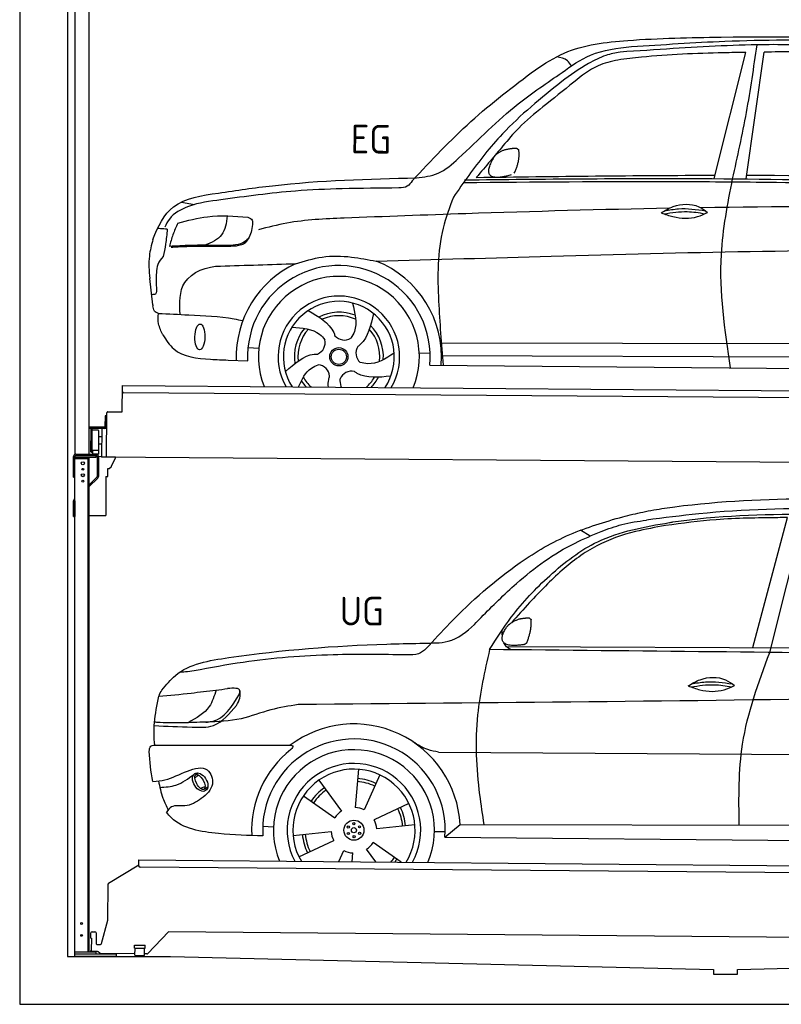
# Model space of a CAD drawing. Header units: millimetres. Extents: x -411 to 6777, y 0 to 6927.
# Tile 1 of 6: x 0 to 3183, y 0 to 4117. Entities that reach past the tile are written whole.
import ezdxf

# ---------------------------------------------------------------- set-up
doc = ezdxf.new("R2010")
doc.units = ezdxf.units.MM
for name, color, linetype, lineweight in [('AM_0', 7, 'Continuous', 50), ('car', 10, 'Continuous', 25), ('Gebäude', 7, 'Continuous', 25), ('Plattform', 7, 'Continuous', 25), ('Ständer hinten', 7, 'Continuous', 25)]:
    doc.layers.add(name, color=color, linetype=linetype, lineweight=lineweight)
doc.styles.get("Standard").update_dxf_attribs({"font": 'ISOCP.SHX'})

# ---------------------------------------------------------------- blocks, each defined once
blk = doc.blocks.new('UG Plattfrom Gl550')
at = {"layer": 'Plattform'}
for p, q in [((371.8, 506.3), (498.1, 583.5)), ((498.1, 578.8), (498.2, 597.8)), ((498.2, 597.8), (498.3, 603.8)), ((498.3, 603.8), (5435.1, 560.7)), ((5429.8, 530.7), (503, 573.7)), ((368.7, 352.3), (369.4, 502.1)), ((342.2, 253.9), (368.7, 352.3)), ((297.4, 276.5), (297.6, 298.5)), ((302.6, 303.5), (314.6, 303.4)), ((319.6, 298.3), (319.2, 255.3)), ((621.4, 302.7), (535.3, 212)), ((5347, 261.5), (621.4, 302.7)), ((297.4, 276.5), (299.7, 276.5)), ((299.7, 276.5), (299.3, 225.5)), ((324.2, 250.3), (337.3, 250.2)), ((479.6, 234.9), (479.7, 247.9)), ((479.7, 247.9), (524.7, 247.5)), ((524.6, 234.5), (524.7, 247.5)), ((296.9, 220.5), (297, 225.5)), ((325.2, 220.3), (296.9, 220.5)), ((299.3, 225.5), (297, 225.5)), ((335.5, 213.3), (328.3, 219.2)), ((481.8, 210.9), (338.6, 212.2)), ((479.6, 234.9), (524.6, 234.5)), ((481.8, 204.9), (482.1, 234.9)), ((521.8, 204.6), (522.1, 234.6)), ((531.7, 210.5), (521.8, 210.6)), ((481.8, 204.9), (521.8, 204.6))]:
    blk.add_line(p, q, dxfattribs=at)
for centre, start, end in [((503.1, 578.7), 179.5, 269.5), ((374.4, 502.1), 121.4261, 179.5), ((302.6, 298.5), 89.5, 179.5), ((314.6, 298.4), 359.5, 89.5), ((324.2, 255.3), 179.5, 269.5), ((337.4, 255.2), 269.5, 344.9258), ((325.1, 215.3), 50.8402, 89.5), ((338.6, 217.2), 230.8402, 269.5), ((531.7, 215.5), 269.5, 316.4902)]:
    blk.add_arc(centre, 5, start, end, dxfattribs=at)
blk = doc.blocks.new('Palette EG Gl550')
at = {"layer": 'Plattform'}
for p, q in [((428.6, 2477), (429.5, 2587)), ((429.5, 2587), (5467.3, 2548)), ((5462.1, 2518), (434.2, 2557)), ((362.6, 2287.5), (363.6, 2472.5)), ((368.6, 2477.5), (428.6, 2477)), ((356.5, 2460.3), (356.1, 2414.3)), ((363.5, 2460.2), (356.5, 2460.3)), ((358.1, 2413.3), (358.5, 2460.3)), ((354.1, 2412.3), (292.8, 2412.8)), ((293.1, 2412.8), (293.1, 2407.8)), ((293.1, 2410.8), (355.1, 2410.3)), ((355.1, 2407.3), (293.1, 2407.8)), ((297.3, 2310.5), (298, 2404.5)), ((302, 2404.5), (301.3, 2310.5)), ((330, 2399.4), (329.3, 2315.2)), ((342.6, 2407.4), (341.7, 2287.7)), ((355.1, 2407.3), (355.1, 2410.3)), ((363.1, 2413.2), (358.1, 2413.3)), ((358.2, 2413.3), (363.1, 2413.2)), ((342.3, 2371.9), (329.8, 2372.3)), ((328.9, 2315), (303.9, 2315)), ((303.9, 2315), (303.9, 2300)), ((328.9, 2315), (303.9, 2315)), ((303.9, 2315), (303.9, 2300)), ((328.9, 2315), (328.9, 2300)), ((328.9, 2315), (328.9, 2300)), ((342.1, 2341.7), (329.5, 2341.8)), ((303.9, 2300), (328.9, 2300)), ((328.9, 2300), (303.9, 2300)), ((5465, 2248), (341.7, 2287.7))]:
    blk.add_line(p, q, dxfattribs=at)
for centre, radius, start, end in [((434.3, 2562), 5, 179.556, 269.556), ((368.6, 2472.5), 5, 89.556, 179.556), ((300, 2404.5), 2, 359.3444, 179.3444), ((302.4, 2400.4), 0.4, 179.3444, 271.7264), ((313.4, 2073.4), 326.8, 87.1681, 91.938), ((329.6, 2399.4), 0.4, 359.3444, 86.9565), ((354.1, 2414.3), 2.01, 269.7445, 359.3674), ((355.1, 2413.3), 3, 269.7663, 359.5554), ((355.1, 2413.3), 6, 269.556, 359.556), ((355.1, 2413.3), 6, 269.5566, 359.5553), ((299.3, 2310.5), 2, 179.3444, 359.3444), ((301.7, 2314.6), 0.4, 86.9623, 179.3444), ((302.7, 2323.3), 8.39, 263.3001, 278.0521), ((328.9, 2315.2), 0.4, 267.6536, 359.3444)]:
    blk.add_arc(centre, radius, start, end, dxfattribs=at)
blk = doc.blocks.new('Car_UG')
at = {"layer": 'car'}
for p, q in [((3049.2, 1522.4), (3188.4, 2067.2)), ((3119.4, 1502.8), (3258.9, 2083.2)), ((2363.9, 1981.2), (2323.3, 2005.3)), ((2018.2, 1516.7), (4071.9, 1528)), ((1686.7, 1072), (1687.1, 1072)), ((1740.1, 1072.2), (3746.7, 1078.5)), ((1405.7, 996.9), (1393.6, 837)), ((721.8, 952.1), (736.6, 966.1)), ((723.6, 965.3), (734.1, 974.7)), ((1240.8, 949.6), (1336.3, 820.8)), ((1495.1, 974.6), (1431.3, 827.5)), ((746.4, 910.7), (765.7, 918.1)), ((761.5, 906.9), (777, 916.6)), ((1176.9, 883.3), (1309.3, 793)), ((1618.4, 855.5), (1474, 786)), ((1832.9, 770.4), (3642.9, 784.6)), ((1008.4, 755), (1053.1, 753.1)), ((1643.8, 766.9), (1484.6, 748.6)), ((1770.2, 716.1), (1832.9, 770.4)), ((1135.4, 716.9), (1294.6, 735.3)), ((1726.3, 740.3), (1771.1, 740.7)), ((1770.2, 716.1), (3701, 717.8)), ((1160.8, 628.4), (1305.2, 697.9)), ((1482.1, 610.1), (1442.9, 663)), ((1588.1, 610.3), (1469.9, 690.9)), ((1327.7, 609.9), (1347.9, 656.3)), ((1382.8, 610), (1385.6, 646.8))]:
    blk.add_line(p, q, dxfattribs=at)
for centre, radius in [((1389.6, 741.9), 41.9), ((1365.7, 754.9), 4.46), ((1389.6, 741.9), 10.7), ((1388.8, 769.1), 4.46), ((1412.8, 756.2), 4.46), ((1366.4, 727.7), 4.46), ((1390.3, 714.8), 4.46), ((1413.5, 729), 4.46)]:
    blk.add_circle(centre, radius, dxfattribs=at)
for centre, radius, start, end in [((1389.8, 742.4), 443.9, 3.6233, 127.5084), ((1389.6, 741.9), 381.5, 356.1115, 184.141), ((1389.6, 741.9), 427.8, 128.5907, 183.5582), ((1389.6, 741.9), 336.7, 337.0019, 203.1531), ((1389.6, 741.9), 279.1, 331.8638, 208.2913), ((1389.6, 741.9), 255.4, 328.9743, 211.1808), ((1389.6, 741.9), 216.3, 65.4485, 86.5251), ((1389.6, 741.9), 216.3, 125.4485, 146.5251), ((1389.6, 741.9), 204, 125.3726, 146.5671), ((1389.6, 741.9), 204, 65.3726, 86.5671), ((1389.6, 741.9), 95.2, 64.034, 87.5844), ((1389.6, 741.9), 204, 5.3726, 26.5671), ((1389.6, 741.9), 216.3, 5.4485, 26.5251), ((1389.6, 741.9), 95.2, 124.034, 147.5844), ((1389.6, 741.9), 95.2, 4.034, 27.5844), ((1389.6, 742), 216.3, 185.4485, 206.5251), ((1389.6, 741.9), 204, 185.3726, 206.5671), ((1389.6, 742), 95.2, 184.034, 207.5844), ((1389.6, 741.9), 95.2, 304.034, 327.5844), ((1389.6, 741.9), 95.2, 244.034, 267.5844), ((1389.6, 741.9), 204, 319.7706, 326.5671), ((1389.6, 741.9), 216.3, 322.4984, 326.5251)]:
    blk.add_arc(centre, radius, start, end, dxfattribs=at)
for centre, major_axis, ratio in [((744.9, 936.4), (23.2, -35.3), 0.641217), ((743.6, 937), (-17.9, 30.2), 0.433194)]:
    blk.add_ellipse(centre, major_axis=major_axis, ratio=ratio, dxfattribs=at)
for points, knots in [([(2673.6, 2101.7), (2688.3, 2103.8), (2892.1, 2133.3), (3240, 2153.3), (3572.3, 2144.1), (3713.5, 2140.2)], [0, 0, 0, 0, 44.363443, 617.827051, 1041.677324, 1041.677324, 1041.677324, 1041.677324]), ([(2499.6, 2064), (2527.6, 2071.1), (2585.2, 2085.6), (2643.6, 2096.2), (2673.6, 2101.7)], [0, 0, 0, 0, 86.602296, 178.13615, 178.13615, 178.13615, 178.13615]), ([(4360.6, 1997.9), (4212.5, 2028.4), (3890.5, 2094.7), (3371.9, 2112.1), (2931.5, 2097.6), (2671.4, 2060.7), (2598.4, 2050.4)], [0, 0, 0, 0, 452.969864, 984.660554, 1551.463157, 1772.575196, 1772.575196, 1772.575196, 1772.575196]), ([(1683.6, 1504.3), (1716, 1540.2), (1835.2, 1672), (2026, 1846.8), (2274, 1995.2), (2424.9, 2041.2), (2499.6, 2064)], [0, 0, 0, 0, 145.246154, 533.109695, 771.486221, 1004.894321, 1004.894321, 1004.894321, 1004.894321]), ([(3188.4, 2067.2), (3174.9, 2066.9), (3075.5, 2064.8), (2904.7, 2061.4), (2749, 2038.7), (2678.4, 2028.4)], [666.326512, 666.326512, 666.326512, 666.326512, 706.624571, 964.215873, 1178.205668, 1178.205668, 1178.205668, 1178.205668]), ([(2694.7, 2041.5), (2699.6, 2042.3), (2889.8, 2073.3), (3138.1, 2082), (3380.2, 2085), (3434.7, 2085.7)], [0, 0, 0, 0, 14.958905, 578.066478, 741.647169, 741.647169, 741.647169, 741.647169]), ([(1948.9, 1503), (1977.4, 1549.1), (2047.5, 1662.6), (2194.7, 1820), (2405.9, 1988.6), (2591.2, 2022.5), (2694.7, 2041.5)], [0, 0, 0, 0, 162.281083, 399.433399, 644.903205, 954.973623, 954.973623, 954.973623, 954.973623]), ([(2678.4, 2028.4), (2636.4, 2020.6), (2538.1, 2002.3), (2386.2, 1948.2), (2241.1, 1837.7), (2130.6, 1720.8), (2063.6, 1644.3), (2038.6, 1615.8)], [0, 0, 0, 0, 128.205286, 300.044117, 477.787268, 668.958491, 782.608096, 782.608096, 782.608096, 782.608096]), ([(2410.1, 2001.1), (2438.7, 2012.2), (2499.5, 2035.7), (2564.1, 2045.3), (2598.4, 2050.4)], [0, 0, 0, 0, 91.476949, 195.154815, 195.154815, 195.154815, 195.154815]), ([(1912.1, 1636.5), (1959.9, 1685.6), (2076.7, 1805.6), (2245.6, 1931.2), (2373.5, 1985.5), (2410.1, 2001.1)], [0, 0, 0, 0, 205.645796, 502.611548, 621.944957, 621.944957, 621.944957, 621.944957]), ([(1657.5, 1526.1), (1663.4, 1526.4), (1702.6, 1528.5), (1788.4, 1525.3), (1864.5, 1585.3), (1903.1, 1626.8), (1912.1, 1636.5)], [0, 0, 0, 0, 17.864769, 117.886459, 248.863247, 288.815655, 288.815655, 288.815655, 288.815655]), ([(581, 1319.9), (598.5, 1341.9), (665.7, 1426.2), (1011.8, 1486.6), (1343.3, 1516.6), (1611.1, 1524.7), (1657.5, 1526.1)], [0, 0, 0, 0, 82.89181, 318.191673, 980.786507, 1119.82356, 1119.82356, 1119.82356, 1119.82356]), ([(2040.1, 1502.9), (2032.7, 1506.7), (2018.7, 1513.7), (2010.9, 1525.5), (2008.3, 1531.9)], [0, 0, 0, 0, 23.95332, 45.454919, 45.454919, 45.454919, 45.454919]), ([(1683.6, 1504.3), (1673.7, 1495.6), (1651, 1475.4), (1620.2, 1476.6), (1602.8, 1477.3)], [0, 0, 0, 0, 38.143453, 88.165274, 88.165274, 88.165274, 88.165274]), ([(1948.9, 1503), (1929.3, 1412.2), (1886.1, 1212.1), (1900, 963.5), (1925.5, 812.4), (1932.4, 771.2)], [0, 0, 0, 0, 277.646403, 612.029433, 737.577371, 737.577371, 737.577371, 737.577371]), ([(2999.2, 779.6), (2996.6, 893.4), (2990.8, 1141.6), (3074.2, 1376), (3119.4, 1502.8)], [0, 0, 0, 0, 338.772014, 738.643609, 738.643609, 738.643609, 738.643609]), ([(1602.8, 1477.3), (1500.3, 1477.6), (1272, 1478.3), (974.5, 1452.7), (783, 1414.7), (715, 1401.3)], [0, 0, 0, 0, 307.290604, 684.949059, 892.925798, 892.925798, 892.925798, 892.925798]), ([(715, 1401.3), (702.8, 1399.4), (682.4, 1396.2), (661.8, 1395), (653.6, 1394.5)], [0, 0, 0, 0, 36.94927, 61.79219, 61.79219, 61.79219, 61.79219]), ([(2780.2, 1359.4), (2796.1, 1369.2), (2842.3, 1397.6), (2920.7, 1401), (2961.8, 1371.5), (2973.8, 1362.9)], [0, 0, 0, 0, 56.386158, 162.852709, 206.792536, 206.792536, 206.792536, 206.792536]), ([(2780.2, 1359.4), (2796.2, 1353.4), (2844.4, 1336.4), (2915.2, 1334.3), (2959.9, 1356.1), (2973.8, 1362.9)], [5.208578, 5.208578, 5.208578, 5.208578, 44.198582, 121.455021, 156.55166, 156.55166, 156.55166, 156.55166]), ([(2791.9, 1355.2), (2824.2, 1360.6), (2880.8, 1370.1), (2937.3, 1361.2), (2961.4, 1356.9)], [0, 0, 0, 0, 73.878693, 129.282646, 129.282646, 129.282646, 129.282646]), ([(2793.8, 1367.6), (2813.3, 1371.6), (2869.7, 1382.1), (2927, 1374.8), (2964.4, 1369.6)], [7.57653, 7.57653, 7.57653, 7.57653, 52.544532, 137.659237, 137.659237, 137.659237, 137.659237]), ([(568.9, 1293.5), (613.6, 1298.3), (693.2, 1306.7), (772.5, 1317.5), (807.3, 1322.2)], [0, 0, 0, 0, 134.722083, 240.148268, 240.148268, 240.148268, 240.148268]), ([(568.9, 1293.5), (569, 1293.9), (571, 1303.4), (576.1, 1311.8), (581, 1319.9)], [0, 0, 0, 0, 1.13726, 29.051294, 29.051294, 29.051294, 29.051294]), ([(807.3, 1322.2), (800.1, 1297.4), (782.2, 1236.2), (725.9, 1203.7), (692.4, 1184.4)], [0, 0, 0, 0, 75.006289, 185.501988, 185.501988, 185.501988, 185.501988]), ([(905, 1306), (906.1, 1310.7), (911.9, 1334), (880.5, 1330.9), (855.5, 1328.4)], [0, 0, 0, 0, 13.096912, 65.411115, 65.411115, 65.411115, 65.411115]), ([(893.3, 1258.9), (898.7, 1268.9), (909.3, 1288.1), (908.2, 1310.1), (907.7, 1320.6)], [0, 0, 0, 0, 33.373471, 64.521028, 64.521028, 64.521028, 64.521028]), ([(4890.6, 1288.6), (4777.2, 1299.9), (4524.7, 1325.1), (4086.9, 1331.2), (2954.4, 1298.1), (1961.1, 1279.8), (1151.4, 1264.8)], [0, 0, 0, 0, 341.879851, 760.963773, 1312.001547, 3741.308129, 3741.308129, 3741.308129, 3741.308129]), ([(553.4, 1089.4), (549.9, 1120.8), (547.7, 1189.3), (561.5, 1256.9), (568.9, 1293.5)], [233.087768, 233.087768, 233.087768, 233.087768, 327.386109, 438.943239, 438.943239, 438.943239, 438.943239]), ([(766.1, 1187.6), (775.3, 1188.3), (838.7, 1193.2), (874.5, 1254), (905, 1306)], [0, 0, 0, 0, 27.186628, 187.736759, 187.736759, 187.736759, 187.736759]), ([(550.5, 1170.6), (602.3, 1169.1), (683.6, 1166.7), (816, 1163.2), (864.7, 1223.5), (893.3, 1258.9)], [0, 0, 0, 0, 158.046902, 247.919639, 375.430208, 375.430208, 375.430208, 375.430208]), ([(1151.4, 1264.8), (1112.9, 1258.3), (1031.9, 1244.5), (908.8, 1194.3), (815.8, 1189.9), (766.1, 1187.6)], [0, 0, 0, 0, 117.033337, 246.052945, 394.183881, 394.183881, 394.183881, 394.183881]), ([(766.1, 1187.6), (733.2, 1186.1), (665.1, 1182.9), (593.3, 1181.8), (554.8, 1185), (551.4, 1185.2)], [0, 0, 0, 0, 98.913306, 204.443634, 214.852043, 214.852043, 214.852043, 214.852043]), ([(1740.1, 1072.2), (1724.8, 1074.7), (1686.2, 1081), (1652.7, 1101.6), (1632.5, 1114.1)], [0, 0, 0, 0, 45.939522, 116.435962, 116.435962, 116.435962, 116.435962]), ([(530.6, 1062.9), (531.2, 1071), (532, 1081.5), (543.6, 1089.6), (549.7, 1089.5), (553.4, 1089.4)], [0, 0, 0, 0, 22.369619, 29.273836, 40.160281, 40.160281, 40.160281, 40.160281]), ([(553.4, 1089.4), (615.4, 1090), (826.6, 1091.9), (1037.8, 1093.8), (1119.5, 1094.5)], [24.694283, 24.694283, 24.694283, 24.694283, 210.588534, 658.29544, 658.29544, 658.29544, 658.29544]), ([(1119.5, 1094.5), (1123.9, 1094), (1135.3, 1092.6), (1127.5, 1082.5), (1122.8, 1076.3)], [0, 0, 0, 0, 10.752795, 27.576977, 27.576977, 27.576977, 27.576977]), ([(547.6, 937.7), (564.6, 939.3), (615.7, 944.2), (679.2, 981.7), (778.3, 1010.2), (809.5, 918), (771.3, 885.5), (750.3, 867.6)], [0, 0, 0, 0, 50.161126, 151.683964, 234.294042, 296.871295, 373.222701, 373.222701, 373.222701, 373.222701]), ([(576.5, 912.7), (599.7, 914.5), (652.2, 918.4), (694.4, 950.6), (718, 968.6)], [0, 0, 0, 0, 68.191309, 155.020743, 155.020743, 155.020743, 155.020743]), ([(570.5, 940.1), (575.7, 915.7), (584.8, 873.3), (604.1, 834.6), (612.3, 818.2)], [0, 0, 0, 0, 74.615031, 129.277415, 129.277415, 129.277415, 129.277415]), ([(750.3, 867.6), (729, 853), (691.8, 827.7), (629.6, 843), (612, 818.1), (605.8, 809.3)], [0, 0, 0, 0, 75.158891, 131.059011, 161.208919, 161.208919, 161.208919, 161.208919]), ([(1009.1, 714.4), (948.8, 715.2), (819.4, 718.6), (662.4, 741.7), (611.9, 801), (605.8, 809.3)], [46.114962, 46.114962, 46.114962, 46.114962, 230.839937, 438.448503, 469.89769, 469.89769, 469.89769, 469.89769])]:
    blk.add_open_spline(points, degree=3, knots=knots, dxfattribs=at)
for points, degree in [([(2012.7, 1587.1), (2028.9, 1617.5), (2071.5, 1632)], 2), ([(2071.5, 1632), (2100.1, 1638), (2113, 1636.9)], 2), ([(2103.7, 1532.7), (2124.6, 1585.9), (2121.6, 1630.8)], 2), ([(2113, 1636.9), (2119.1, 1630.9), (2121.6, 1630.8)], 2), ([(2001.9, 1560.2), (2001.1, 1568), (2000.7, 1576.3), (2000.3, 1584.5)], 3), ([(2090.2, 1524.9), (1968.2, 1505.1), (2012.7, 1587.1)], 2), ([(2090.2, 1524.9), (2096.2, 1526.7), (2103.7, 1532.7)], 2), ([(3811.9, 1502.7), (3190.9, 1502.8), (2569.9, 1502.9), (1948.9, 1503)], 3), ([(807.3, 1322.2), (823.4, 1324.3), (839.4, 1326.3), (855.5, 1328.4)], 3), ([(547.6, 937.7), (537.8, 978.4), (533.7, 1020.6), (530.6, 1062.9)], 3)]:
    blk.add_open_spline(points, degree=degree, dxfattribs=at)
blk = doc.blocks.new('Car_EG')
at = {"layer": 'car'}
for p, q in [((2875.6, 3474.3), (3004.1, 4003.2)), ((3009.5, 3474.3), (3081, 4004.9)), ((650.4, 3359.4), (705.1, 3349.4)), ((533.5, 2928.2), (520.1, 3039.3)), ((1740.5, 2779.3), (3605.8, 2790.6)), ((933.1, 2753.9), (978.1, 2751.1)), ((1648.7, 2736.5), (1693.9, 2736.2)), ((1741.7, 2725.9), (3599.8, 2733.6)), ((850.2, 2700.1), (931.9, 2697.9)), ((1693, 2686), (3650.2, 2682.3))]:
    blk.add_line(p, q, dxfattribs=at)
for radius in [38.2, 31.6]:
    blk.add_circle((1312.8, 2717.5), radius, dxfattribs=at)
for centre, radius, start, end in [((1312.8, 2717.4), 429, 115.3257, 182.2892), ((1312.8, 2717.5), 381.5, 355.2633, 182.9357), ((1312.8, 2717.4), 429, 355.78, 69.0419), ((1312.8, 2717.4), 336.4, 337.7896, 202.2104), ((1312.8, 2717.4), 254, 329.958, 210.042), ((1312.8, 2717.5), 231.9, 326.7412, 213.2588), ((1312.8, 2717.5), 186.2, 69.0353, 117.173), ((1312.8, 2717.5), 171.5, 66.3622, 114.5079), ((1312.8, 2717.5), 186.2, 357.0232, 45.1683), ((1312.8, 2717.5), 186.2, 141.0346, 189.1631), ((1312.8, 2717.5), 171.5, 138.3625, 186.4977), ((1334.9, 2840.1), 52.3, 221.4441, 301.2029), ((1312.8, 2717.5), 171.5, 354.349, 42.5022), ((1203, 2776.3), 52.3, 293.4441, 13.2029), ((1436.3, 2734.4), 52.3, 149.4441, 229.2029), ((1222.9, 2631.2), 52.3, 5.4441, 85.2029), ((1367.1, 2605.3), 52.3, 77.4441, 157.2029), ((1312.8, 2717.5), 186.2, 213.0221, 223.0725), ((1312.8, 2717.5), 171.5, 210.3494, 227.8612), ((1312.8, 2717.5), 171.5, 312.1388, 330.4884), ((1312.8, 2717.5), 186.2, 316.9275, 333.1555)]:
    blk.add_arc(centre, radius, start, end, dxfattribs=at)
blk.add_ellipse((731.5, 2796.1), major_axis=(-0.6, -53.8), ratio=0.38902, dxfattribs=at)
for points, knots in [([(2125.1, 3924.1), (2164, 3949.7), (2278.9, 4025.3), (2551.9, 4057.8), (2771.1, 4063.4), (2900.7, 4066.6)], [0, 0, 0, 0, 138.416977, 409.239574, 800.634472, 800.634472, 800.634472, 800.634472]), ([(3391.1, 4032.7), (3294.5, 4035.1), (3064.1, 4040.8), (2759.8, 4021.2), (2552.3, 4005.9), (2478.2, 4000.4)], [0, 0, 0, 0, 289.925788, 691.034976, 914.075582, 914.075582, 914.075582, 914.075582]), ([(2526.1, 4023.5), (2656.1, 4033.3), (2949.1, 4055.4), (3422.1, 4061.7), (3824, 4033.3), (4067.8, 4017.8), (4125.5, 4011)], [0, 0, 0, 0, 391.04113, 881.651907, 1416.366113, 1602.404452, 1602.404452, 1602.404452, 1602.404452]), ([(2900.7, 4066.6), (3161.9, 4070.3), (3628.3, 4076.8), (4093.2, 4039.6), (4297.8, 4023.3)], [0, 0, 0, 0, 783.131876, 1398.451598, 1398.451598, 1398.451598, 1398.451598]), ([(2952.7, 3474.3), (2972.4, 3566.8), (3012.1, 3752.5), (3037.6, 3940.7), (3050.4, 4035.3)], [0, 0, 0, 0, 283.470666, 569.579509, 569.579509, 569.579509, 569.579509]), ([(1631.5, 3468), (1662.6, 3472), (1729.7, 3480.6), (1866, 3604.8), (2018.3, 3764.9), (2213.1, 3894.9), (2360.6, 4004.2), (2467, 4016.6), (2526.1, 4023.5)], [0, 0, 0, 0, 92.088496, 198.244431, 535.20583, 761.03899, 900.746615, 1075.694159, 1075.694159, 1075.694159, 1075.694159]), ([(2478.2, 4000.4), (2458.2, 3996.3), (2412, 3986.9), (2329.4, 3944.1), (2271.6, 3901.9), (2235.3, 3875.3)], [0, 0, 0, 0, 61.035564, 140.794883, 275.952712, 275.952712, 275.952712, 275.952712]), ([(3004.1, 4003.2), (2972.8, 4002.4), (2827.2, 3998.6), (2648.4, 3991), (2502.3, 3971.5), (2469.7, 3967.2)], [197.256536, 197.256536, 197.256536, 197.256536, 291.063452, 634.28515, 733.122134, 733.122134, 733.122134, 733.122134]), ([(2469.7, 3967.2), (2441.2, 3960.6), (2372.7, 3944.7), (2274.4, 3863.3), (2200.1, 3803.4), (2157.2, 3768.9)], [0, 0, 0, 0, 86.597787, 208.561469, 374.433345, 374.433345, 374.433345, 374.433345]), ([(2276, 3941.3), (2270.6, 3949.3), (2255.9, 3970.9), (2229.3, 3975.3), (2212.5, 3978.1)], [0, 0, 0, 0, 27.928882, 76.157533, 76.157533, 76.157533, 76.157533]), ([(1614, 3455.6), (1692.8, 3541.3), (1849.7, 3712.2), (2033.5, 3853.6), (2125.1, 3924.1)], [0, 0, 0, 0, 348.504368, 694.469057, 694.469057, 694.469057, 694.469057]), ([(2235.3, 3875.3), (2149.5, 3805.2), (2005.9, 3687.8), (1870.2, 3510.9), (1807.1, 3419), (1786.2, 3388.5)], [0, 0, 0, 0, 330.81645, 554.406323, 665.421108, 665.421108, 665.421108, 665.421108]), ([(2157.2, 3768.9), (2122.9, 3740.1), (2063, 3689.8), (1995.2, 3609.1), (1938.1, 3538.7), (1901, 3494.9), (1881.4, 3471.8)], [0, 0, 0, 0, 134.354018, 233.932561, 315.374508, 406.281998, 406.281998, 406.281998, 406.281998]), ([(804.7, 3398.3), (879.7, 3409.9), (1153.4, 3452.3), (1430.3, 3462.2), (1631.5, 3468)], [0, 0, 0, 0, 227.568723, 830.29912, 830.29912, 830.29912, 830.29912]), ([(1828.7, 3450), (2122.7, 3454.9), (2546.2, 3461.9), (3368.5, 3462), (3896.6, 3450.9), (4295.2, 3442.6)], [0, 0, 0, 0, 882.102268, 1270.770708, 2466.750946, 2466.750946, 2466.750946, 2466.750946]), ([(1832.4, 3461.3), (2161, 3467.2), (3012.9, 3482.6), (3864.8, 3465), (4388.1, 3454.1)], [0, 0, 0, 0, 985.739727, 2555.887054, 2555.887054, 2555.887054, 2555.887054]), ([(2949.7, 2683.6), (2925.1, 2841.9), (2884, 3106.6), (2933, 3368.9), (2952.7, 3474.3)], [0, 0, 0, 0, 475.917648, 795.663342, 795.663342, 795.663342, 795.663342]), ([(1558.7, 3425.3), (1479.3, 3424), (1334.9, 3421.6), (1086.1, 3409.2), (918.1, 3384.8), (814.7, 3369.8)], [0, 0, 0, 0, 238.01557, 433.396453, 746.784674, 746.784674, 746.784674, 746.784674]), ([(1614, 3455.6), (1607.8, 3446.8), (1594.4, 3428), (1571.1, 3426.2), (1558.7, 3425.3)], [0, 0, 0, 0, 30.757615, 66.116724, 66.116724, 66.116724, 66.116724]), ([(531.9, 3201.6), (552.1, 3257.2), (606, 3366.9), (734.8, 3387.3), (804.7, 3398.3)], [67.561551, 67.561551, 67.561551, 67.561551, 233.573658, 430.399521, 430.399521, 430.399521, 430.399521]), ([(1786.2, 3388.5), (1770.5, 3345.5), (1719.8, 3206.3), (1723.7, 2964.4), (1740.8, 2774.5), (1748.8, 2685.8)], [0, 0, 0, 0, 136.633435, 442.372192, 710.487643, 710.487643, 710.487643, 710.487643]), ([(814.7, 3369.8), (769.3, 3363.7), (692.4, 3353.3), (606.8, 3306.3), (586.6, 3265.7), (580.7, 3253.9)], [0, 0, 0, 0, 137.99626, 233.728897, 272.771125, 272.771125, 272.771125, 272.771125]), ([(2689.1, 3349), (2405.7, 3341.5), (1952.6, 3325.3), (1499.8, 3305), (1330.3, 3297.4)], [1993.331731, 1993.331731, 1993.331731, 1993.331731, 2843.912796, 3352.993084, 3352.993084, 3352.993084, 3352.993084]), ([(2655.7, 3329.7), (2671.7, 3339.6), (2717.8, 3367.9), (2796.2, 3371.4), (2837.3, 3341.9), (2849.3, 3333.3)], [0, 0, 0, 0, 56.386158, 162.852709, 206.792536, 206.792536, 206.792536, 206.792536]), ([(2667.4, 3325.6), (2699.7, 3331), (2756.4, 3340.4), (2812.8, 3331.6), (2836.9, 3327.3)], [0, 0, 0, 0, 73.878693, 129.282646, 129.282646, 129.282646, 129.282646]), ([(2669.3, 3338), (2688.8, 3342), (2745.2, 3352.5), (2802.5, 3345.2), (2839.9, 3340)], [7.57653, 7.57653, 7.57653, 7.57653, 52.544532, 137.659237, 137.659237, 137.659237, 137.659237]), ([(635.1, 3270.6), (676.5, 3282), (772.3, 3308.6), (871.7, 3302), (928.1, 3298.2)], [0, 0, 0, 0, 128.068451, 296.209187, 296.209187, 296.209187, 296.209187]), ([(841.8, 3302.6), (838.1, 3273.2), (830.8, 3214.5), (776.6, 3191), (749.5, 3179.2)], [0, 0, 0, 0, 82.469489, 164.871029, 164.871029, 164.871029, 164.871029]), ([(928.1, 3298.2), (935.4, 3295.1), (949.2, 3289.1), (948.1, 3274.2), (947.5, 3267.2)], [0, 0, 0, 0, 21.276303, 40.575349, 40.575349, 40.575349, 40.575349]), ([(1330.3, 3297.4), (1250, 3293.4), (1128.8, 3287.4), (1011.8, 3256.6), (972.4, 3246.2)], [0, 0, 0, 0, 240.25843, 362.37059, 362.37059, 362.37059, 362.37059]), ([(2655.7, 3329.7), (2671.7, 3323.8), (2719.9, 3306.8), (2790.7, 3304.7), (2835.4, 3326.5), (2849.3, 3333.3)], [5.208578, 5.208578, 5.208578, 5.208578, 44.198582, 121.455021, 156.55166, 156.55166, 156.55166, 156.55166]), ([(635.1, 3270.6), (628.2, 3254.6), (614.5, 3223), (605.6, 3189.8), (601.1, 3173.3)], [0, 0, 0, 0, 52.081574, 103.113227, 103.113227, 103.113227, 103.113227]), ([(947.5, 3267.2), (944.8, 3245.6), (940.9, 3214.6), (904.9, 3186), (862.1, 3178.5), (828.9, 3178.8), (809.8, 3179)], [0, 0, 0, 0, 61.688141, 88.915796, 131.377114, 188.888446, 188.888446, 188.888446, 188.888446]), ([(591.3, 3245.2), (582.2, 3246), (568.6, 3247.1), (555, 3247.4), (550.5, 3247.5)], [0, 0, 0, 0, 27.361498, 40.86311, 40.86311, 40.86311, 40.86311]), ([(591.3, 3245.2), (589.7, 3224.3), (586.8, 3185.8), (578.9, 3148.1), (575.4, 3130.9)], [0, 0, 0, 0, 62.962155, 115.550095, 115.550095, 115.550095, 115.550095]), ([(531.9, 3201.6), (526, 3178.7), (512.3, 3125.4), (516.5, 3070.6), (520.1, 3039.3)], [0, 0, 0, 0, 70.489124, 164.038385, 164.038385, 164.038385, 164.038385]), ([(809.8, 3179), (769.1, 3179.3), (699.5, 3179.8), (630.1, 3175.2), (601.1, 3173.3)], [0, 0, 0, 0, 121.811128, 208.751004, 208.751004, 208.751004, 208.751004]), ([(629.6, 3170.6), (626, 3170.4), (618.9, 3170), (611.8, 3169.5), (608.3, 3169.2)], [0, 0, 0, 0, 10.705348, 21.344027, 21.344027, 21.344027, 21.344027]), ([(852.2, 3175.4), (827.9, 3175.2), (778.3, 3174.7), (715.4, 3174.6), (665.5, 3172.2), (640.9, 3171.1), (629.6, 3170.6)], [0, 0, 0, 0, 72.676028, 148.847009, 188.713602, 222.633888, 222.633888, 222.633888, 222.633888]), ([(929.5, 3208.1), (925.6, 3200.6), (918.4, 3186.9), (899.1, 3180.7), (882.9, 3177.1), (867.8, 3176.2), (857.1, 3175.7), (852.2, 3175.4)], [0, 0, 0, 0, 24.299806, 44.374389, 57.433548, 74.613131, 89.537932, 89.537932, 89.537932, 89.537932]), ([(1466.3, 3118.1), (1709.7, 3127.3), (2507.6, 3156.9), (3506.8, 3189.1), (4262.6, 3181.5), (4463.6, 3179.4)], [651.356687, 651.356687, 651.356687, 651.356687, 1382.168851, 3046.715693, 3649.598352, 3649.598352, 3649.598352, 3649.598352]), ([(575.4, 3130.9), (566.5, 3120.5), (549.4, 3100.6), (548.1, 3074.5), (547.5, 3062.1)], [0, 0, 0, 0, 39.820875, 76.149862, 76.149862, 76.149862, 76.149862]), ([(1129.3, 3105.2), (1166, 3116.7), (1241.5, 3140.4), (1357.3, 3138.8), (1431.7, 3124.6), (1466.3, 3118.1)], [0, 0, 0, 0, 114.625588, 236.419766, 341.954275, 341.954275, 341.954275, 341.954275]), ([(648, 2889.3), (645.8, 2937.9), (640.9, 3045.8), (760.6, 3093.2), (815.4, 3093.1)], [0, 0, 0, 0, 134.846457, 299.405554, 299.405554, 299.405554, 299.405554]), ([(547.5, 3062.1), (546.7, 3043.7), (545.5, 3016.9), (551, 2971.5), (534.4, 2971.2), (528.3, 2971.1)], [0, 0, 0, 0, 60.515449, 88.47232, 104.289332, 104.289332, 104.289332, 104.289332]), ([(557.3, 2892.8), (551, 2895.5), (537.2, 2901.5), (535.1, 2916.7), (534, 2925.1)], [0, 0, 0, 0, 19.140318, 42.478009, 42.478009, 42.478009, 42.478009]), ([(1368.1, 2942.7), (1378.6, 2900.9), (1391.9, 2847.5), (1368.3, 2804.5), (1362, 2795.4)], [0, 0, 0, 0, 119.179133, 152.546972, 152.546972, 152.546972, 152.546972]), ([(577, 2803.6), (569.4, 2818.5), (555, 2846.7), (556.6, 2878.1), (557.3, 2892.8)], [0, 0, 0, 0, 49.34423, 92.772447, 92.772447, 92.772447, 92.772447]), ([(557.3, 2892.8), (599.5, 2891.2), (705.2, 2887.1), (823.8, 2882.4), (898.2, 2868.2), (910.2, 2865.7)], [0, 0, 0, 0, 126.842835, 317.453829, 354.349286, 354.349286, 354.349286, 354.349286]), ([(1183.2, 2909.8), (1227.4, 2884.6), (1276.2, 2856.8), (1294.2, 2810), (1295.7, 2805.5)], [0, 0, 0, 0, 140.862207, 155.3883, 155.3883, 155.3883, 155.3883]), ([(1455.7, 2900.1), (1445.4, 2850.3), (1434, 2795.3), (1395.1, 2763.7), (1391.3, 2760.9)], [0, 0, 0, 0, 140.862207, 155.444261, 155.444261, 155.444261, 155.444261]), ([(577, 2803.6), (590.7, 2781.9), (633.7, 2713.9), (749.6, 2703.7), (826, 2700.9), (850.2, 2700.1)], [0, 0, 0, 0, 74.559643, 234.06367, 307.600106, 307.600106, 307.600106, 307.600106]), ([(1115.7, 2839.6), (1158.6, 2836.7), (1213.6, 2832.9), (1247.2, 2797), (1253.9, 2788.2)], [0, 0, 0, 0, 119.179133, 152.627431, 152.627431, 152.627431, 152.627431]), ([(1089.8, 2653.6), (1127.5, 2687.8), (1169, 2725.6), (1219.1, 2728.4), (1223.8, 2728.4)], [0, 0, 0, 0, 140.862207, 155.442461, 155.442461, 155.442461, 155.442461]), ([(1544.1, 2734.4), (1508.3, 2710.9), (1462.8, 2681), (1412.8, 2692.4), (1402.2, 2694.8)], [0, 0, 0, 0, 119.179133, 151.2485, 151.2485, 151.2485, 151.2485]), ([(1144.9, 2590.3), (1158.4, 2622.1), (1179, 2661.8), (1216.8, 2679.6), (1227.3, 2683.3)], [22.572369, 22.572369, 22.572369, 22.572369, 119.179133, 152.616634, 152.616634, 152.616634, 152.616634]), ([(1269.9, 2590.3), (1268.9, 2601.1), (1269.4, 2616.5), (1273.5, 2631.7), (1274.9, 2636.2)], [106.941313, 106.941313, 106.941313, 106.941313, 140.862207, 155.531654, 155.531654, 155.531654, 155.531654]), ([(1530.7, 2638), (1480.2, 2632.4), (1424.3, 2626.2), (1382.2, 2653.5), (1378.3, 2656.3)], [0, 0, 0, 0, 140.862207, 155.53262, 155.53262, 155.53262, 155.53262]), ([(1324.6, 2590.3), (1324.2, 2591.4), (1321, 2602.6), (1319.9, 2614.7), (1318.9, 2625.5)], [115.456701, 115.456701, 115.456701, 115.456701, 119.179133, 151.284708, 151.284708, 151.284708, 151.284708])]:
    blk.add_open_spline(points, degree=3, knots=knots, dxfattribs=at)
for points, degree in [([(3201.3, 4007.3), (3161.2, 4006.6), (3121.1, 4005.8), (3081, 4004.9)], 3), ([(1949.1, 3545.6), (1962.3, 3579.7), (2007.9, 3590.5)], 2), ([(2007.9, 3590.5), (2036.5, 3596.5), (2049.4, 3595.4)], 2), ([(2040.1, 3491.2), (2065, 3542.4), (2058, 3589.3)], 2), ([(2049.4, 3595.4), (2055.5, 3589.4), (2058, 3589.3)], 2), ([(2026.6, 3483.4), (1894.9, 3444.2), (1949.1, 3545.6)], 2), ([(1881.4, 3471.8), (2213.9, 3478.8), (2546.5, 3485.7), (2879.1, 3488.7)], 3), ([(3011.6, 3489.7), (3321.9, 3491.5), (3632.3, 3489.6), (3942.6, 3485.3)], 3), ([(3767.1, 3362), (3451.6, 3363.3), (3136, 3359.5), (2820.5, 3352.2)], 3), ([(815.4, 3093.1), (920, 3097.2), (1024.7, 3101.2), (1129.3, 3105.2)], 3), ([(533.5, 2928.2), (533.7, 2927.1), (533.9, 2926.1), (534, 2925.1)], 3), ([(1001.1, 2843.9), (1001.1, 2843.9), (1001.1, 2843.9), (1001.1, 2843.9)], 3)]:
    blk.add_open_spline(points, degree=degree, dxfattribs=at)
blk.add_text('EG', height=120).set_placement((1355.6, 3568.1))
blk = doc.blocks.new('Ständer_hinten_GT210')
at = {"layer": 'Ständer hinten'}
for p, q in [((225, 2204), (225, 2290)), ((230, 200), (230, 2290)), ((319, 2287), (230, 2287)), ((230, 2282), (290, 2282)), ((235, 2300), (319, 2300)), ((319, 2295), (235, 2295)), ((285, 2282), (285, 218)), ((290, 218), (290, 2287)), ((319, 2287), (319, 2295)), ((324, 2290), (324, 2207.2)), ((329, 2290), (328.9, 2207.1)), ((341.8, 2289.5), (329, 2290.6)), ((341.8, 2287.7), (341.8, 2289.5)), ((399.8, 2287.2), (341.8, 2287.7)), ((383, 2251.9), (399.7, 2282.7)), ((399.7, 2282.7), (399.8, 2287.2)), ((369, 2207), (369, 2240.5)), ((369, 2240.5), (374, 2240.5)), ((374, 2240.5), (382.9, 2247.4)), ((382.9, 2247.4), (383, 2247.8)), ((383, 2247.8), (383, 2251.9)), ((225, 2204), (230, 2204)), ((290, 2172.1), (322.5, 2203.6)), ((325.9, 2200), (290, 2165.2)), ((360, 2206.3), (369, 2207)), ((360, 2206.3), (360, 2044)), ((230, 2104.9), (225, 2104.9)), ((225, 2040), (225, 2104.9)), ((228.1, 2112.1), (230, 2114)), ((230, 2104.9), (230, 2040)), ((225, 2040), (230, 2040)), ((290, 2044), (360, 2044)), ((319, 218), (230, 218)), ((404, 210), (230, 210)), ((319, 210), (319, 218)), ((404, 200), (404, 210)), ((404, 200), (230, 200))]:
    blk.add_line(p, q, dxfattribs=at)
for centre, radius in [((264, 2262), 6.5), ((264, 2237), 3.7), ((264, 2212), 6.5), ((264, 2187), 3.7), ((258.6, 338), 3.7), ((258.6, 288), 3.7)]:
    blk.add_circle(centre, radius, dxfattribs=at)
for centre, radius, start, end in [((235, 2290), 10, 90, 180), ((235, 2290), 5, 90, 180), ((319, 2290), 10, 0.0086, 89.9915), ((319, 2290), 5, 0, 90), ((319, 2207.2), 5, 314.0428, 0), ((318.9, 2207.1), 10, 314.1186, 0), ((235, 2104.9), 10, 134.1186, 180)]:
    blk.add_arc(centre, radius, start, end, dxfattribs=at)
blk = doc.blocks.new('Ständer hinten')
at = {"layer": 'Ständer hinten'}
for p, q in [((229.9, 5312), (229.9, 2298.6)), ((229.9, 5312), (289.9, 5312)), ((289.9, 2300), (289.9, 5312)), ((289.9, 5192), (312.9, 5192)), ((312.9, 5192), (312.7, 5040.7)), ((312.6, 4950.8), (312.4, 4790.8)), ((289.9, 4692), (297.9, 4692)), ((230, 2290), (230, 2287)), ((230, 2287), (318.9, 2287)), ((318.9, 2295), (235, 2295)), ((318.9, 2295), (318.9, 2287))]:
    blk.add_line(p, q, dxfattribs=at)
blk = doc.blocks.new('Gebäude_385_GT210')
at = {"layer": 'Gebäude'}
for p, q in [((0, 6350.6), (0, 0)), ((200, 6150.6), (200, 200)), ((200, 200), (630.1, 200)), ((630.1, 200), (2900, 146.1)), ((3000, 146.1), (5231.6, 200)), ((2900, 146.1), (2900, 126.1)), ((2900, 126.1), (3000, 126.1)), ((3000, 126.1), (3000, 146.1)), ((0, 0), (5900, 0))]:
    blk.add_line(p, q, dxfattribs=at)

msp = doc.modelspace()

# ---------------------------------------------------------------- block references
for name in ['Gebäude_385_GT210', 'Palette EG Gl550', 'Ständer_hinten_GT210', 'UG Plattfrom Gl550']:
    msp.add_blockref(name, (0, 0))
at = {"layer": 'AM_0'}
for name, rotation in [('Car_EG', 359.5559561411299), ('Car_UG', 359.4224719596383)]:
    msp.add_blockref(name, (0, 0), dxfattribs=dict(at, rotation=rotation))
at = {"layer": 'Ständer hinten'}
msp.add_blockref('Ständer hinten', (0, 0), dxfattribs=at)

# ---------------------------------------------------------------- texts
msp.add_text('UG', height=120).set_placement((1337.66, 1583.58))

doc.saveas('drawing.dxf')
